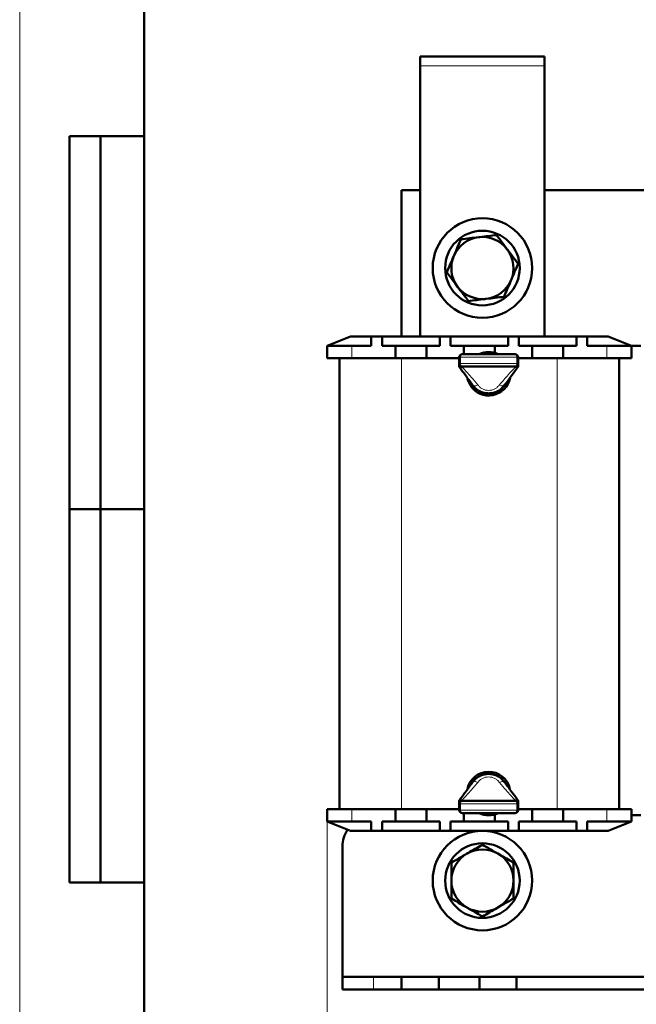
# Model space of a CAD drawing. Header units: millimetres. Extents: x 0 to 420, y 0 to 594.
# Tile 2 of 5: x 0 to 99, y 152 to 311. Entities that reach past the tile are written whole.
import ezdxf

# ---------------------------------------------------------------- set-up
doc = ezdxf.new("R2010")
doc.units = ezdxf.units.MM
doc.linetypes.add('SLD-Сплошная', pattern=[0])
doc.styles.add('SLDTEXTSTYLE0', font='TXT', dxfattribs={"width": 0.7, "bigfont": 'bigfont'})
doc.styles.add('SLDTEXTSTYLE1', font='TXT', dxfattribs={"width": 0.7})
doc.dimstyles.new('SLDDIMSTYLE0', dxfattribs={"dimtxt": 5, "dimasz": 5, "dimexe": 0, "dimexo": 0.0625, "dimgap": 1.25, "dimtad": 2, "dimdec": 1, "dimrnd": 1e-09, "dimzin": 12, "dimdsep": 46, "dimtxsty": 'SLDTEXTSTYLE1', "dimsah": 1, "dimcen": 0.09, "dimadec": 0, "dimazin": 3, "dimtfac": 1, "dimtdec": 3, "dimtofl": 0, "dimtmove": 0, "dimatfit": 3, "dimfxl": 1, "dimfrac": 2, "dimtolj": 1, "dimtzin": 12, "dimarcsym": 0})

# ---------------------------------------------------------------- blocks, each defined once
blk = doc.blocks.new('_D')
at = {"color": 7, "linetype": 'SLD-Сплошная', "lineweight": 0}
for p, q in [((49.43, 181.78), (49.43, 116.79)), ((199.43, 181.78), (199.43, 116.79)), ((49.43, 117.79), (199.43, 117.79))]:
    blk.add_line(p, q, dxfattribs=at)
at = {"color": 7, "linetype": 'SLD-Сплошная', "lineweight": 18}
for points in [[(49.43, 117.79), (54.43, 117.02), (54.43, 118.56)], [(199.43, 117.79), (194.43, 118.56), (194.43, 117.02)]]:
    blk.add_solid(points, dxfattribs=at)
at = {"color": 7, "linetype": 'SLD-Сплошная', "lineweight": 18, "insert": (122.47, 124.24), "char_height": 5, "attachment_point": 1, "style": 'SLDTEXTSTYLE0'}
blk.add_mtext('Ш', dxfattribs=at)

msp = doc.modelspace()

# ---------------------------------------------------------------- linework, layer by layer
at = {"color": 7, "linetype": 'SLD-Сплошная', "lineweight": 18}
msp.add_line((0, 594), (0, 0), dxfattribs=at)
at = {"color": 7, "linetype": 'SLD-Сплошная', "lineweight": 50}
for p, q in [((20, 589), (20, 5)), ((64.43, 304.79), (64.43, 303.29)), ((84.43, 304.79), (64.43, 304.79)), ((84.43, 304.79), (84.43, 303.29)), ((64.43, 303.29), (64.43, 259.79)), ((84.43, 259.79), (84.43, 303.29)), ((8, 172), (8, 292)), ((20, 292), (8, 292)), ((8, 172), (8, 292)), ((13, 172), (13, 292)), ((13, 172), (13, 292)), ((61.43, 283.29), (61.43, 259.79)), ((64.43, 283.29), (61.43, 283.29)), ((164.43, 283.29), (84.43, 283.29)), ((53.23, 259.79), (49.43, 258.29)), ((53.23, 259.79), (56.55, 259.79)), ((56.55, 259.79), (56.55, 258.29)), ((56.55, 259.79), (58.3, 259.79)), ((58.3, 259.79), (58.3, 258.29)), ((58.3, 259.79), (67.55, 259.79)), ((64.43, 259.79), (67.55, 259.79)), ((67.55, 259.79), (67.55, 258.29)), ((67.55, 259.79), (69.3, 259.79)), ((69.3, 259.79), (69.3, 258.29)), ((69.3, 259.79), (78.55, 259.79)), ((78.55, 259.79), (78.55, 258.29)), ((78.55, 259.79), (80.3, 259.79)), ((80.3, 259.79), (80.3, 258.29)), ((80.3, 259.79), (89.55, 259.79)), ((80.3, 259.79), (84.43, 259.79)), ((89.55, 259.79), (89.55, 258.29)), ((89.55, 259.79), (91.3, 259.79)), ((91.3, 259.79), (91.3, 258.29)), ((91.3, 259.79), (94.63, 259.79)), ((98.43, 258.29), (94.63, 259.79)), ((49.43, 256.29), (49.43, 258.29)), ((49.43, 258.29), (53.43, 258.29)), ((53.43, 258.29), (56.55, 258.29)), ((58.3, 258.29), (60.43, 258.29)), ((60.43, 258.29), (60.43, 256.29)), ((60.43, 258.29), (65.43, 258.29)), ((65.43, 258.29), (65.43, 256.29)), ((65.43, 258.29), (67.55, 258.29)), ((69.3, 258.29), (71.43, 258.29)), ((71.43, 258.29), (71.43, 256.94)), ((71.43, 258.29), (76.43, 258.29)), ((76.43, 258.29), (76.43, 257.14)), ((76.43, 258.29), (78.55, 258.29)), ((80.3, 258.29), (82.43, 258.29)), ((82.43, 258.29), (82.43, 256.29)), ((82.43, 258.29), (87.43, 258.29)), ((87.43, 258.29), (87.43, 256.29)), ((87.43, 258.29), (89.55, 258.29)), ((91.3, 258.29), (94.43, 258.29)), ((94.43, 258.29), (98.43, 258.29)), ((98.43, 258.29), (99.93, 258.29)), ((98.43, 258.29), (98.43, 256.29)), ((71.18, 256.94), (79.68, 256.94)), ((53.43, 256.29), (49.43, 256.29)), ((51.43, 183.79), (51.43, 256.29)), ((53.43, 256.29), (60.43, 256.29)), ((60.43, 256.29), (61.43, 256.29)), ((61.43, 256.29), (65.43, 256.29)), ((65.43, 256.29), (70.68, 256.29)), ((70.68, 255.44), (70.68, 256.44)), ((70.68, 255.1), (70.68, 255.44)), ((79.68, 254.94), (71.18, 254.94)), ((80.18, 256.44), (80.18, 255.44)), ((80.18, 256.29), (82.43, 256.29)), ((80.18, 255.44), (80.18, 255.1)), ((82.43, 256.29), (86.43, 256.29)), ((86.43, 256.29), (87.43, 256.29)), ((87.43, 256.29), (94.43, 256.29)), ((98.43, 256.29), (94.43, 256.29)), ((96.43, 256.29), (96.43, 183.79)), ((8, 232), (20, 232)), ((49.43, 181.79), (49.43, 183.79)), ((49.43, 183.79), (53.43, 183.79)), ((60.43, 183.79), (53.43, 183.79)), ((61.43, 183.79), (60.43, 183.79)), ((60.43, 181.79), (60.43, 183.79)), ((61.43, 183.79), (65.43, 183.79)), ((65.43, 181.79), (65.43, 183.79)), ((70.68, 183.79), (65.43, 183.79)), ((70.68, 184.64), (70.68, 184.98)), ((70.68, 183.64), (70.68, 184.64)), ((71.18, 185.14), (79.68, 185.14)), ((80.18, 184.98), (80.18, 184.64)), ((80.18, 184.64), (80.18, 183.64)), ((82.43, 183.79), (80.18, 183.79)), ((82.43, 183.79), (86.43, 183.79)), ((82.43, 181.79), (82.43, 183.79)), ((87.43, 183.79), (86.43, 183.79)), ((87.43, 181.79), (87.43, 183.79)), ((94.43, 183.79), (87.43, 183.79)), ((94.43, 183.79), (98.43, 183.79)), ((98.43, 183.79), (98.43, 181.79)), ((79.68, 183.14), (71.18, 183.14)), ((71.43, 181.79), (71.43, 183.14)), ((76.43, 181.79), (76.43, 182.94)), ((98.43, 182.79), (99.93, 182.79)), ((53.43, 181.79), (49.43, 181.79)), ((49.43, 181.79), (53.23, 180.29)), ((56.55, 181.79), (53.43, 181.79)), ((56.55, 180.29), (56.55, 181.79)), ((60.43, 181.79), (58.3, 181.79)), ((58.3, 180.29), (58.3, 181.79)), ((65.43, 181.79), (60.43, 181.79)), ((67.55, 181.79), (65.43, 181.79)), ((67.55, 180.29), (67.55, 181.79)), ((69.3, 180.29), (69.3, 181.79)), ((71.43, 181.79), (69.3, 181.79)), ((76.43, 181.79), (71.43, 181.79)), ((78.55, 181.79), (76.43, 181.79)), ((78.55, 180.29), (78.55, 181.79)), ((80.3, 180.29), (80.3, 181.79)), ((82.43, 181.79), (80.3, 181.79)), ((87.43, 181.79), (82.43, 181.79)), ((89.55, 181.79), (87.43, 181.79)), ((89.55, 180.29), (89.55, 181.79)), ((91.3, 180.29), (91.3, 181.79)), ((94.43, 181.79), (91.3, 181.79)), ((98.43, 181.79), (94.43, 181.79)), ((94.63, 180.29), (98.43, 181.79)), ((56.55, 180.29), (53.23, 180.29)), ((58.3, 180.29), (56.55, 180.29)), ((67.55, 180.29), (58.3, 180.29)), ((69.3, 180.29), (67.55, 180.29)), ((78.55, 180.29), (69.3, 180.29)), ((80.3, 180.29), (78.55, 180.29)), ((89.55, 180.29), (80.3, 180.29)), ((91.3, 180.29), (89.55, 180.29)), ((94.63, 180.29), (91.3, 180.29)), ((51.93, 156.79), (51.93, 177.79)), ((8, 172), (20, 172)), ((51.93, 154.79), (51.93, 156.79)), ((51.93, 156.79), (56.93, 156.79)), ((61.43, 156.79), (56.93, 156.79)), ((61.43, 154.79), (61.43, 156.79)), ((67.43, 156.79), (61.43, 156.79)), ((67.43, 154.79), (67.43, 156.79)), ((73.93, 156.79), (67.43, 156.79)), ((73.93, 154.79), (73.93, 156.79)), ((79.93, 156.79), (73.93, 156.79)), ((79.93, 154.79), (79.93, 156.79)), ((168.93, 156.79), (79.93, 156.79)), ((56.93, 154.79), (51.93, 154.79)), ((61.43, 154.79), (56.93, 154.79)), ((67.43, 154.79), (61.43, 154.79)), ((73.93, 154.79), (67.43, 154.79)), ((79.93, 154.79), (73.93, 154.79)), ((168.93, 154.79), (79.93, 154.79))]:
    msp.add_line(p, q, dxfattribs=at)
at = {"color": 7, "linetype": 'SLD-Сплошная', "lineweight": 25}
for p, q in [((20, 589), (20, 5)), ((20, 232), (8, 232))]:
    msp.add_line(p, q, dxfattribs=at)
at = {"color": 8, "linetype": 'SLD-Сплошная', "lineweight": 18}
for p, q in [((84.43, 303.29), (64.43, 303.29)), ((53.43, 258.29), (53.43, 256.29)), ((94.43, 256.29), (94.43, 258.29)), ((61.43, 256.29), (61.43, 183.79)), ((70.68, 256.44), (70.91, 256.44)), ((70.68, 255.44), (70.91, 255.44)), ((79.94, 256.44), (70.91, 256.44)), ((70.91, 256.44), (70.91, 255.44)), ((70.91, 255.44), (79.94, 255.44)), ((71.18, 254.94), (71.18, 254.86)), ((79.68, 254.86), (79.68, 254.94)), ((79.94, 255.44), (79.94, 256.44)), ((79.94, 256.44), (80.18, 256.44)), ((79.94, 255.44), (80.18, 255.44)), ((86.43, 183.79), (86.43, 256.29)), ((53.43, 183.79), (53.43, 181.79)), ((70.91, 184.64), (70.68, 184.64)), ((70.91, 184.64), (70.91, 183.64)), ((79.94, 184.64), (70.91, 184.64)), ((71.18, 185.22), (71.18, 185.14)), ((79.68, 185.14), (79.68, 185.22)), ((79.94, 183.64), (79.94, 184.64)), ((80.18, 184.64), (79.94, 184.64)), ((94.43, 181.79), (94.43, 183.79)), ((70.91, 183.64), (70.68, 183.64)), ((70.91, 183.64), (79.94, 183.64)), ((80.18, 183.64), (79.94, 183.64)), ((56.93, 156.79), (56.93, 154.79))]:
    msp.add_line(p, q, dxfattribs=at)
at = {"color": 8, "linetype": 'SLD-Сплошная', "lineweight": 18, "flags": 128}
for points in [[(71.18, 256.94), (71.13, 256.93), (71.08, 256.9), (71.03, 256.86), (70.99, 256.79), (70.96, 256.72), (70.93, 256.63), (70.92, 256.54), (70.91, 256.44)], [(79.94, 256.44), (79.94, 256.54), (79.92, 256.63), (79.9, 256.72), (79.87, 256.79), (79.83, 256.86), (79.78, 256.9), (79.73, 256.93), (79.68, 256.94)], [(70.91, 255.44), (70.92, 255.34), (70.93, 255.25), (70.96, 255.16), (70.99, 255.09), (71.03, 255.02), (71.08, 254.98), (71.13, 254.95), (71.18, 254.94)], [(79.68, 254.94), (79.73, 254.95), (79.78, 254.98), (79.83, 255.02), (79.87, 255.09), (79.9, 255.16), (79.92, 255.25), (79.94, 255.34), (79.94, 255.44)], [(71.18, 185.14), (71.13, 185.13), (71.08, 185.1), (71.03, 185.06), (70.99, 184.99), (70.96, 184.92), (70.93, 184.83), (70.92, 184.74), (70.91, 184.64)], [(79.94, 184.64), (79.94, 184.74), (79.92, 184.83), (79.9, 184.92), (79.87, 184.99), (79.83, 185.06), (79.78, 185.1), (79.73, 185.13), (79.68, 185.14)], [(70.91, 183.64), (70.92, 183.54), (70.93, 183.45), (70.96, 183.36), (70.99, 183.29), (71.03, 183.22), (71.08, 183.18), (71.13, 183.15), (71.18, 183.14)], [(79.68, 183.14), (79.73, 183.15), (79.78, 183.18), (79.83, 183.22), (79.87, 183.29), (79.9, 183.36), (79.92, 183.45), (79.94, 183.54), (79.94, 183.64)]]:
    msp.add_lwpolyline(points, dxfattribs=at)
at = {"color": 7, "linetype": 'SLD-Сплошная', "lineweight": 50, "flags": 128}
for points in [[(72.01, 253.05), (72.09, 252.74), (72.5, 251.88)], [(77.41, 251.34), (77.51, 251.43), (78.09, 252.11)], [(78.12, 187.93), (78.08, 187.99), (77.5, 188.66)]]:
    msp.add_lwpolyline(points, dxfattribs=at)
at = {"color": 7, "linetype": 'SLD-Сплошная', "lineweight": 50}
for centre, radius in [((74.43, 270.79), 8), ((74.43, 270.79), 6), ((74.43, 172.29), 8), ((74.43, 172.29), 6)]:
    msp.add_circle(centre, radius, dxfattribs=at)
for centre, radius, start, end in [((74.43, 270.79), 5, 96.8699, 156.8699), ((74.43, 270.79), 5, 36.8699, 96.8699), ((74.43, 270.79), 5, 156.8699, 216.8699), ((74.43, 270.79), 5, 336.8699, 36.8699), ((74.43, 270.79), 5, 216.8699, 276.8699), ((74.43, 270.79), 5, 276.8699, 336.8699), ((71.18, 256.44), 0.5, 90, 180), ((75.43, 253.79), 3.5, 64.1581, 115.8419), ((79.68, 256.44), 0.5, 0, 90), ((71.18, 255.44), 0.5, 180, 270), ((79.68, 255.44), 0.5, 270, 0), ((75.43, 253.79), 3.5, 213.1576, 348.7119), ((75.43, 186.29), 3.5, 12.8877, 167.5446), ((71.18, 184.64), 0.5, 90, 180), ((79.68, 184.64), 0.5, 0, 90), ((71.18, 183.64), 0.5, 180, 270), ((75.43, 186.29), 3.5, 244.1581, 295.8419), ((79.68, 183.64), 0.5, 270, 0), ((56.93, 177.79), 5, 147.3092, 180), ((74.43, 172.29), 5, 120, 180), ((74.43, 172.29), 5, 60, 120), ((74.43, 172.29), 5, 0, 60), ((74.43, 172.29), 5, 180, 240), ((74.43, 172.29), 5, 300, 0), ((74.43, 172.29), 5, 240, 300)]:
    msp.add_arc(centre, radius, start, end, dxfattribs=at)
for points, knots in [([(70.96, 275.41), (71.43, 275.47), (72.37, 275.58), (73.34, 275.7), (73.83, 275.75)], [0, 0, 0, 0, 0.495458, 1, 1, 1, 1]), ([(73.83, 275.75), (73.9, 275.76), (74.87, 275.88), (75.81, 275.99), (76.7, 276.1)], [0, 0, 0, 0, 0.070201, 1, 1, 1, 1]), ([(76.7, 276.1), (76.98, 275.72), (77.54, 274.97), (78.13, 274.18), (78.43, 273.79)], [0, 0, 0, 0, 0.495458, 1, 1, 1, 1]), ([(69.83, 272.75), (69.86, 272.82), (70.24, 273.71), (70.61, 274.59), (70.96, 275.41)], [0, 0, 0, 0, 0.070201, 1, 1, 1, 1]), ([(68.7, 270.1), (68.88, 270.53), (69.25, 271.4), (69.64, 272.3), (69.83, 272.75)], [0, 0, 0, 0, 0.495458, 1, 1, 1, 1]), ([(78.43, 273.79), (78.44, 273.78), (78.73, 273.38), (79.32, 272.6), (79.88, 271.86), (80.16, 271.48)], [0, 0, 0, 0, 0.017162, 0.503412, 1, 1, 1, 1]), ([(80.16, 271.48), (79.98, 271.05), (79.6, 270.18), (79.22, 269.28), (79.03, 268.83)], [0, 0, 0, 0, 0.495458, 1, 1, 1, 1]), ([(70.43, 267.79), (70.42, 267.8), (70.12, 268.2), (69.54, 268.98), (68.98, 269.72), (68.7, 270.1)], [0, 0, 0, 0, 0.017162, 0.503412, 1, 1, 1, 1]), ([(72.16, 265.48), (71.88, 265.86), (71.31, 266.61), (70.72, 267.4), (70.43, 267.79)], [0, 0, 0, 0, 0.495458, 1, 1, 1, 1]), ([(79.03, 268.83), (79, 268.76), (78.62, 267.87), (78.24, 266.99), (77.89, 266.17)], [0, 0, 0, 0, 0.070201, 1, 1, 1, 1]), ([(77.89, 266.17), (77.43, 266.12), (76.49, 266), (75.52, 265.89), (75.03, 265.83)], [0, 0, 0, 0, 0.495458, 1, 1, 1, 1]), ([(75.03, 265.83), (74.96, 265.82), (73.99, 265.7), (73.04, 265.59), (72.16, 265.48)], [0, 0, 0, 0, 0.070201, 1, 1, 1, 1]), ([(72.89, 251.93), (72.49, 252.47), (71.78, 253.43), (71.08, 254.39), (70.77, 254.81)], [0, 0, 0, 0, 0.559793, 1, 1, 1, 1]), ([(80.08, 254.81), (79.69, 254.28), (78.99, 253.33), (78.28, 252.35), (77.97, 251.93)], [0, 0, 0, 0, 0.560542, 1, 1, 1, 1]), ([(77.97, 251.93), (77.8, 251.73), (77.49, 251.36), (76.86, 250.96), (76.17, 250.7), (75.43, 250.61), (74.68, 250.7), (73.99, 250.96), (73.37, 251.36), (73.05, 251.73), (72.89, 251.93)], [0, 0, 0, 0, 0.132059, 0.253461, 0.377241, 0.5, 0.622759, 0.746539, 0.867936, 1, 1, 1, 1]), ([(72.89, 188.15), (73.05, 188.35), (73.37, 188.72), (73.99, 189.12), (74.68, 189.38), (75.43, 189.47), (76.17, 189.38), (76.86, 189.12), (77.49, 188.72), (77.8, 188.35), (77.97, 188.15)], [0, 0, 0, 0, 0.132059, 0.253461, 0.377241, 0.5, 0.622759, 0.746539, 0.867936, 1, 1, 1, 1]), ([(70.77, 185.27), (71.16, 185.8), (71.86, 186.75), (72.57, 187.73), (72.89, 188.15)], [0, 0, 0, 0, 0.560542, 1, 1, 1, 1]), ([(77.97, 188.15), (78.36, 187.61), (79.07, 186.65), (79.77, 185.69), (80.08, 185.27)], [0, 0, 0, 0, 0.559793, 1, 1, 1, 1]), ([(71.93, 176.62), (71.99, 176.65), (72.83, 177.14), (73.66, 177.62), (74.43, 178.06)], [0, 0, 0, 0, 0.070201, 1, 1, 1, 1]), ([(74.43, 178.06), (74.83, 177.83), (75.65, 177.36), (76.5, 176.87), (76.93, 176.62)], [0, 0, 0, 0, 0.495458, 1, 1, 1, 1]), ([(69.43, 175.18), (69.83, 175.41), (70.65, 175.88), (71.5, 176.37), (71.93, 176.62)], [0, 0, 0, 0, 0.495458, 1, 1, 1, 1]), ([(76.93, 176.62), (76.99, 176.59), (77.83, 176.1), (78.66, 175.62), (79.43, 175.18)], [0, 0, 0, 0, 0.0702006, 1, 1, 1, 1]), ([(69.43, 172.29), (69.43, 172.31), (69.43, 172.8), (69.43, 173.78), (69.43, 174.71), (69.43, 175.18)], [0, 0, 0, 0, 0.017162, 0.503412, 1, 1, 1, 1]), ([(79.43, 175.18), (79.43, 174.71), (79.43, 173.76), (79.43, 172.78), (79.43, 172.29)], [0, 0, 0, 0, 0.495458, 1, 1, 1, 1]), ([(69.43, 169.4), (69.43, 169.87), (69.43, 170.82), (69.43, 171.8), (69.43, 172.29)], [0, 0, 0, 0, 0.495458, 1, 1, 1, 1]), ([(79.43, 172.29), (79.43, 172.27), (79.43, 171.78), (79.43, 170.8), (79.43, 169.87), (79.43, 169.4)], [0, 0, 0, 0, 0.017162, 0.503412, 1, 1, 1, 1]), ([(71.93, 167.96), (71.87, 167.99), (71.02, 168.48), (70.2, 168.96), (69.43, 169.4)], [0, 0, 0, 0, 0.070201, 1, 1, 1, 1]), ([(74.43, 166.52), (74.02, 166.75), (73.2, 167.22), (72.36, 167.71), (71.93, 167.96)], [0, 0, 0, 0, 0.495458, 1, 1, 1, 1]), ([(76.93, 167.96), (76.87, 167.93), (76.02, 167.44), (75.2, 166.96), (74.43, 166.52)], [0, 0, 0, 0, 0.070201, 1, 1, 1, 1]), ([(79.43, 169.4), (79.02, 169.17), (78.2, 168.7), (77.36, 168.21), (76.93, 167.96)], [0, 0, 0, 0, 0.495458, 1, 1, 1, 1])]:
    msp.add_open_spline(points, degree=3, knots=knots, dxfattribs=at)
for points in [[(70.77, 254.81), (70.75, 254.85), (70.69, 254.94), (70.68, 255.05), (70.68, 255.1)], [(80.08, 254.81), (80.11, 254.85), (80.16, 254.94), (80.17, 255.05), (80.18, 255.1)], [(70.77, 185.27), (70.75, 185.23), (70.69, 185.14), (70.68, 185.03), (70.68, 184.98)], [(80.08, 185.27), (80.11, 185.23), (80.16, 185.14), (80.17, 185.03), (80.18, 184.98)]]:
    msp.add_open_spline(points, degree=3, dxfattribs=at)
at = {"color": 8, "linetype": 'SLD-Сплошная', "lineweight": 18}
for points, knots in [([(71.18, 254.86), (71.13, 254.86), (71.01, 254.86), (70.88, 254.9), (70.79, 254.95), (70.73, 254.99), (70.69, 255.04), (70.68, 255.08), (70.68, 255.1)], [0, 0, 0, 0, 0.198592, 0.430971, 0.560445, 0.698445, 0.844966, 1, 1, 1, 1]), ([(79.68, 254.86), (79.73, 254.86), (79.84, 254.86), (79.97, 254.9), (80.07, 254.95), (80.13, 254.99), (80.17, 255.04), (80.17, 255.08), (80.18, 255.1)], [0, 0, 0, 0, 0.1985923, 0.4309707, 0.5604452, 0.6984453, 0.8449656, 1, 1, 1, 1]), ([(71.18, 254.86), (71.13, 254.83), (71.05, 254.78), (70.93, 254.76), (70.83, 254.76), (70.79, 254.79), (70.77, 254.81)], [0, 0, 0, 0, 0.249484, 0.499973, 0.750492, 1, 1, 1, 1]), ([(71.18, 254.86), (71.66, 254.33), (72.52, 253.39), (73.34, 252.43), (73.69, 252)], [0, 0, 0, 0, 0.56053, 1, 1, 1, 1]), ([(77.16, 252), (77.63, 252.54), (78.46, 253.49), (79.31, 254.44), (79.68, 254.86)], [0, 0, 0, 0, 0.5598074, 1, 1, 1, 1]), ([(80.08, 254.81), (80.06, 254.79), (80.03, 254.76), (79.93, 254.76), (79.81, 254.78), (79.72, 254.83), (79.68, 254.86)], [0, 0, 0, 0, 0.249508, 0.500027, 0.750516, 1, 1, 1, 1]), ([(73.69, 252), (73.61, 251.96), (73.43, 251.87), (73.19, 251.82), (72.99, 251.83), (72.92, 251.9), (72.89, 251.93)], [0, 0, 0, 0, 0.243691, 0.5, 0.756309, 1, 1, 1, 1]), ([(73.69, 252), (73.8, 251.87), (74.01, 251.62), (74.44, 251.34), (74.92, 251.16), (75.43, 251.1), (75.94, 251.16), (76.42, 251.34), (76.84, 251.62), (77.05, 251.87), (77.16, 252)], [0, 0, 0, 0, 0.130938, 0.257259, 0.379728, 0.5, 0.620272, 0.742741, 0.869062, 1, 1, 1, 1]), ([(77.16, 252), (77.25, 251.96), (77.43, 251.87), (77.67, 251.82), (77.86, 251.83), (77.93, 251.9), (77.97, 251.93)], [0, 0, 0, 0, 0.243691, 0.5, 0.756309, 1, 1, 1, 1]), ([(77.16, 188.08), (77.05, 188.21), (76.84, 188.46), (76.42, 188.74), (75.94, 188.92), (75.43, 188.98), (74.92, 188.92), (74.44, 188.74), (74.01, 188.46), (73.8, 188.21), (73.69, 188.08)], [0, 0, 0, 0, 0.130938, 0.257259, 0.379728, 0.5, 0.620272, 0.742741, 0.869062, 1, 1, 1, 1]), ([(73.69, 188.08), (73.23, 187.54), (72.4, 186.59), (71.55, 185.64), (71.18, 185.22)], [0, 0, 0, 0, 0.5598074, 1, 1, 1, 1]), ([(73.69, 188.08), (73.61, 188.12), (73.43, 188.21), (73.19, 188.26), (72.99, 188.25), (72.92, 188.18), (72.89, 188.15)], [0, 0, 0, 0, 0.243691, 0.5, 0.756309, 1, 1, 1, 1]), ([(77.16, 188.08), (77.25, 188.12), (77.43, 188.21), (77.67, 188.26), (77.86, 188.25), (77.93, 188.18), (77.97, 188.15)], [0, 0, 0, 0, 0.243691, 0.5, 0.756309, 1, 1, 1, 1]), ([(79.68, 185.22), (79.2, 185.75), (78.34, 186.69), (77.52, 187.65), (77.16, 188.08)], [0, 0, 0, 0, 0.56053, 1, 1, 1, 1]), ([(70.77, 185.27), (70.79, 185.29), (70.83, 185.32), (70.93, 185.32), (71.05, 185.3), (71.13, 185.25), (71.18, 185.22)], [0, 0, 0, 0, 0.249508, 0.500027, 0.750516, 1, 1, 1, 1]), ([(79.68, 185.22), (79.72, 185.25), (79.81, 185.3), (79.93, 185.32), (80.03, 185.32), (80.06, 185.29), (80.08, 185.27)], [0, 0, 0, 0, 0.249484, 0.499973, 0.750492, 1, 1, 1, 1]), ([(71.18, 185.22), (71.13, 185.22), (71.01, 185.22), (70.88, 185.18), (70.79, 185.13), (70.73, 185.09), (70.69, 185.04), (70.68, 185), (70.68, 184.98)], [0, 0, 0, 0, 0.198592, 0.430971, 0.560445, 0.698445, 0.844966, 1, 1, 1, 1]), ([(79.68, 185.22), (79.73, 185.22), (79.84, 185.22), (79.97, 185.18), (80.07, 185.13), (80.13, 185.09), (80.17, 185.04), (80.17, 185), (80.18, 184.98)], [0, 0, 0, 0, 0.198592, 0.430971, 0.560445, 0.698445, 0.844966, 1, 1, 1, 1])]:
    msp.add_open_spline(points, degree=3, knots=knots, dxfattribs=at)

# ---------------------------------------------------------------- dimensions: what is measured, and where the dimension line sits
at = {"color": 7, "linetype": 'SLD-Сплошная', "lineweight": 18}
dim = msp.add_linear_dim(base=(199.43, 117.79), p1=(49.43, 181.79), p2=(199.43, 181.79), text='Ш', dimstyle='SLDDIMSTYLE0', dxfattribs=at)
dim.commit()
dim.dimension.update_dxf_attribs({"geometry": '_D', "text_midpoint": (124.43, 117.79), "dimtype": 160})

doc.saveas('drawing.dxf')
